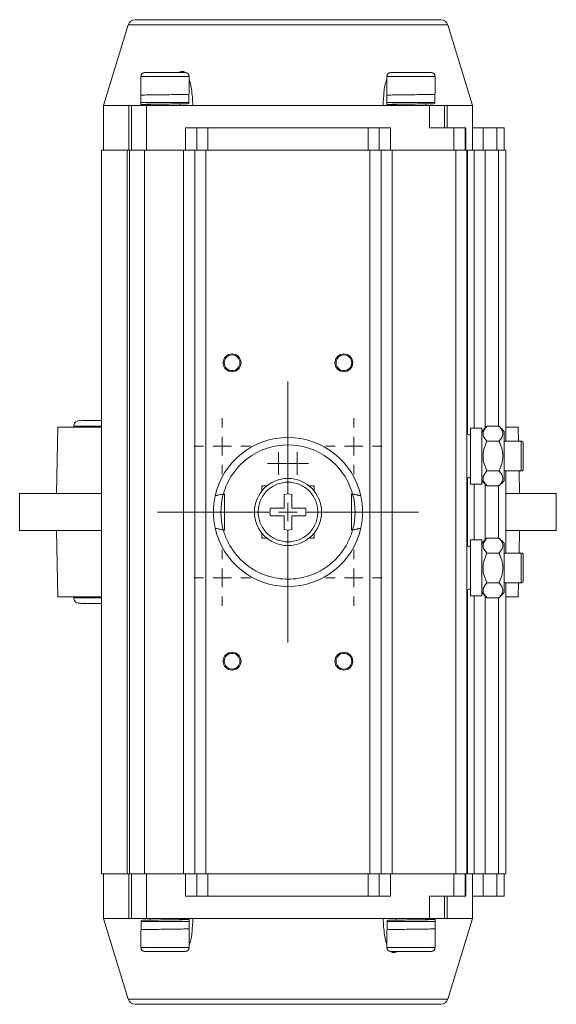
# Model space of a CAD drawing. Header units: millimetres. Extents: x 212 to 798, y -8 to 836.
# Tile 1 of 4: x 226 to 370, y -8 to 256. Entities that reach past the tile are written whole.
import ezdxf

# ---------------------------------------------------------------- set-up
doc = ezdxf.new("R2010")
doc.units = ezdxf.units.MM

# ---------------------------------------------------------------- blocks, each defined once
blk = doc.blocks.new('SW_CENTERMARKSYMBOL_9')
at = {"color": 0, "linetype": 'Continuous', "lineweight": 0}
for p, q in [((0, 5), (0, 35)), ((-5, 0), (-35, 0)), ((0, 0), (-2.5, 0)), ((0, 0), (0, 2.5)), ((0, 0), (0, -2.5)), ((0, 0), (2.5, 0)), ((5, 0), (35, 0)), ((0, -5), (0, -35))]:
    blk.add_line(p, q, dxfattribs=at)
blk = doc.blocks.new('SW_CENTERMARKSYMBOL_10')
at = {"color": 0, "linetype": 'Continuous', "lineweight": 0}
for p, q in [((0, 5), (0, 7.5)), ((-5, 0), (-7.5, 0)), ((0, 0), (-2.5, 0)), ((0, 0), (0, 2.5)), ((0, 0), (0, -2.5)), ((0, 0), (2.5, 0)), ((5, 0), (7.5, 0)), ((0, -5), (0, -7.5))]:
    blk.add_line(p, q, dxfattribs=at)
blk = doc.blocks.new('SW_CENTERMARKSYMBOL_11')
at = {"color": 0, "linetype": 'Continuous', "lineweight": 0}
for p, q in [((0, 5), (0, 7.5)), ((-5, 0), (-7.5, 0)), ((0, 0), (-2.5, 0)), ((0, 0), (0, 2.5)), ((0, 0), (0, -2.5)), ((0, 0), (2.5, 0)), ((5, 0), (7.5, 0)), ((0, -5), (0, -7.5))]:
    blk.add_line(p, q, dxfattribs=at)
blk = doc.blocks.new('SW_CENTERMARKSYMBOL_12')
at = {"color": 0, "linetype": 'Continuous', "lineweight": 0}
for p, q in [((0, 5), (0, 7.5)), ((-5, 0), (-7.5, 0)), ((0, 0), (-2.5, 0)), ((0, 0), (0, 2.5)), ((0, 0), (0, -2.5)), ((0, 0), (2.5, 0)), ((5, 0), (7.5, 0)), ((0, -5), (0, -7.5))]:
    blk.add_line(p, q, dxfattribs=at)
blk = doc.blocks.new('SW_CENTERMARKSYMBOL_13')
at = {"color": 0, "linetype": 'Continuous', "lineweight": 0}
for p, q in [((0, 5), (0, 7.5)), ((-5, 0), (-7.5, 0)), ((0, 0), (-2.5, 0)), ((0, 0), (0, 2.5)), ((0, 0), (0, -2.5)), ((0, 0), (2.5, 0)), ((5, 0), (7.5, 0)), ((0, -5), (0, -7.5))]:
    blk.add_line(p, q, dxfattribs=at)
blk = doc.blocks.new('SW_CENTERMARKSYMBOL_14')
at = {"color": 0, "linetype": 'Continuous', "lineweight": 0}
for p, q in [((0, 2.5), (0, 3)), ((-2.5, 0), (-3, 0)), ((0, 0), (-2.5, 0)), ((0, 0), (0, 2.5)), ((0, 0), (0, -2.5)), ((0, 0), (2.5, 0)), ((2.5, 0), (3, 0)), ((0, -2.5), (0, -3))]:
    blk.add_line(p, q, dxfattribs=at)
blk = doc.blocks.new('SW_CENTERMARKSYMBOL_15')
at = {"color": 0, "linetype": 'Continuous', "lineweight": 0}
for p, q in [((0, 2.5), (0, 3)), ((-2.5, 0), (-3, 0)), ((0, 0), (-2.5, 0)), ((0, 0), (0, 2.5)), ((0, 0), (0, -2.5)), ((0, 0), (2.5, 0)), ((2.5, 0), (3, 0)), ((0, -2.5), (0, -3))]:
    blk.add_line(p, q, dxfattribs=at)

msp = doc.modelspace()

# ---------------------------------------------------------------- linework, layer by layer
at = {"color": 7, "linetype": 'Continuous', "lineweight": 15}
for p, q in [((255.5, 254.1), (248.9, 232.51)), ((347.9, 232.51), (341.31, 254.1)), ((258.9, 240.31), (258.9, 233.31)), ((271.9, 235.65), (271.9, 240.31)), ((324.9, 240.31), (324.9, 233.31)), ((337.9, 235.65), (337.9, 240.31)), ((258.91, 235.26), (258.91, 232.76)), ((271.83, 233), (271.83, 235.5)), ((324.91, 235.26), (324.91, 232.76)), ((337.83, 233), (337.83, 235.5)), ((248.9, 232.51), (248.9, 220.51)), ((248.9, 232.51), (255.72, 232.51)), ((255.72, 220.51), (255.72, 232.51)), ((256.4, 232.51), (255.72, 232.51)), ((260.4, 232.51), (256.4, 232.51)), ((256.4, 232.51), (256.4, 220.51)), ((258.9, 233.31), (271.9, 233.31)), ((260.4, 220.51), (260.4, 232.51)), ((336.4, 232.51), (260.4, 232.51)), ((261.4, 232.76), (261.4, 232.51)), ((269.4, 232.51), (269.4, 232.94)), ((324.9, 233.31), (337.9, 233.31)), ((327.4, 232.76), (327.4, 232.51)), ((335.4, 232.51), (335.4, 232.94)), ((336.4, 232.51), (336.4, 226.51)), ((340.4, 232.51), (336.4, 232.51)), ((340.4, 226.51), (340.4, 232.51)), ((341.09, 232.51), (340.4, 232.51)), ((341.09, 232.51), (347.9, 232.51)), ((341.09, 232.51), (341.09, 226.51)), ((347.9, 220.51), (347.9, 232.51)), ((270.9, 226.51), (270.9, 220.51)), ((270.9, 226.51), (273.9, 226.51)), ((273.9, 226.51), (273.9, 220.51)), ((276.9, 226.51), (273.9, 226.51)), ((276.9, 220.51), (276.9, 226.51)), ((276.9, 226.51), (319.9, 226.51)), ((319.9, 226.51), (319.9, 220.51)), ((322.9, 226.51), (319.9, 226.51)), ((322.9, 220.51), (322.9, 226.51)), ((322.9, 226.51), (325.9, 226.51)), ((325.9, 220.51), (325.9, 226.51)), ((342.9, 226.51), (336.4, 226.51)), ((342.9, 226.51), (342.9, 220.51)), ((345.9, 226.51), (342.9, 226.51)), ((345.9, 220.51), (345.9, 226.51)), ((345.9, 226.51), (346.09, 226.51)), ((346.09, 226.51), (346.09, 220.51)), ((350.75, 226.51), (347.9, 226.51)), ((350.75, 226.51), (350.75, 220.51)), ((354.4, 226.51), (350.75, 226.51)), ((354.4, 226.51), (354.4, 220.51)), ((356.4, 226.51), (354.4, 226.51)), ((356.4, 220.51), (356.4, 226.51)), ((248.4, 220.51), (248.4, 26.51)), ((255.22, 220.51), (248.4, 220.51)), ((255.22, 26.51), (255.22, 220.51)), ((255.9, 220.51), (255.22, 220.51)), ((255.9, 26.51), (255.9, 220.51)), ((259.9, 220.51), (255.9, 220.51)), ((259.9, 26.51), (259.9, 220.51)), ((270.4, 220.51), (259.9, 220.51)), ((270.4, 26.51), (270.4, 220.51)), ((273.4, 220.51), (270.4, 220.51)), ((273.4, 220.51), (273.4, 26.51)), ((276.4, 220.51), (273.4, 220.51)), ((276.4, 26.51), (276.4, 220.51)), ((320.4, 220.51), (276.4, 220.51)), ((320.4, 26.51), (320.4, 220.51)), ((323.4, 220.51), (320.4, 220.51)), ((323.4, 26.51), (323.4, 220.51)), ((326.4, 220.51), (323.4, 220.51)), ((326.4, 220.51), (326.4, 26.51)), ((343.4, 220.51), (326.4, 220.51)), ((343.4, 26.51), (343.4, 220.51)), ((346.4, 220.51), (343.4, 220.51)), ((346.4, 26.51), (346.4, 220.51)), ((346.4, 220.51), (346.59, 220.51)), ((348.4, 220.51), (346.59, 220.51)), ((348.4, 146.01), (348.4, 220.51)), ((351.29, 220.51), (348.4, 220.51)), ((354.9, 220.51), (351.29, 220.51)), ((356.9, 220.51), (354.9, 220.51)), ((356.9, 142.51), (356.9, 220.51)), ((283.4, 165.61), (283.4, 165.91)), ((283.4, 161.11), (283.4, 161.41)), ((236.65, 146.26), (236.26, 128.51)), ((236.65, 146.26), (248.4, 146.26)), ((240.9, 146.51), (240.9, 146.26)), ((350.4, 146.01), (347.4, 146.01)), ((347.4, 146.01), (347.4, 131.01)), ((351.8, 146.51), (350.4, 145.11)), ((350.4, 146.01), (350.4, 131.01)), ((355, 146.51), (351.8, 146.51)), ((356.4, 145.11), (355, 146.51)), ((356.9, 146.26), (360.15, 146.26)), ((360.24, 142.51), (360.15, 146.26)), ((356.4, 145.11), (356.4, 131.91)), ((355, 142.51), (351.8, 142.51)), ((361.01, 142.51), (356.4, 142.51)), ((355, 134.51), (351.8, 134.51)), ((356.4, 134.51), (361.01, 134.51)), ((356.9, 112.51), (356.9, 134.51)), ((360.54, 128.51), (360.41, 134.51)), ((291.4, 130.51), (292.75, 130.51)), ((291.4, 129.17), (291.4, 130.51)), ((304.06, 130.51), (305.4, 130.51)), ((305.4, 130.51), (305.4, 129.17)), ((347.4, 131.01), (350.4, 131.01)), ((348.4, 116.01), (348.4, 131.01)), ((350.4, 131.91), (351.8, 130.51)), ((355, 130.51), (351.8, 130.51)), ((355, 130.51), (356.4, 131.91)), ((226.4, 128.51), (226.4, 118.51)), ((248.4, 128.51), (226.4, 128.51)), ((281.05, 128.3), (281.4, 128.37)), ((281.4, 128.37), (281.4, 118.66)), ((315.4, 128.37), (315.75, 128.3)), ((315.4, 118.66), (315.4, 128.37)), ((356.9, 128.51), (370.4, 128.51)), ((370.4, 118.51), (370.4, 128.51)), ((293.68, 124.51), (297.4, 124.51)), ((299.4, 124.51), (303.13, 124.51)), ((297.4, 122.51), (293.68, 122.51)), ((303.13, 122.51), (299.4, 122.51)), ((248.4, 118.51), (226.4, 118.51)), ((236.26, 118.51), (236.65, 100.76)), ((281.4, 118.66), (281.05, 118.72)), ((291.4, 116.51), (291.4, 117.85)), ((292.75, 116.51), (291.4, 116.51)), ((305.4, 116.51), (304.06, 116.51)), ((305.4, 117.85), (305.4, 116.51)), ((315.75, 118.72), (315.4, 118.66)), ((351.8, 116.51), (350.4, 115.11)), ((355, 116.51), (351.8, 116.51)), ((356.4, 115.11), (355, 116.51)), ((356.9, 118.51), (370.4, 118.51)), ((360.41, 112.51), (360.54, 118.51)), ((350.4, 116.01), (347.4, 116.01)), ((347.4, 116.01), (347.4, 101.01)), ((350.4, 116.01), (350.4, 101.01)), ((356.4, 115.11), (356.4, 101.91)), ((355, 112.51), (351.8, 112.51)), ((361.01, 112.51), (356.4, 112.51)), ((355, 104.51), (351.8, 104.51)), ((356.4, 104.51), (361.01, 104.51)), ((356.9, 26.51), (356.9, 104.51)), ((360.15, 100.76), (360.24, 104.51)), ((248.4, 100.76), (236.65, 100.76)), ((240.9, 100.76), (240.9, 100.51)), ((347.4, 101.01), (350.4, 101.01)), ((348.4, 26.51), (348.4, 101.01)), ((350.4, 101.91), (351.8, 100.51)), ((355, 100.51), (351.8, 100.51)), ((355, 100.51), (356.4, 101.91)), ((360.15, 100.76), (356.9, 100.76)), ((283.4, 85.91), (283.4, 85.61)), ((283.4, 81.41), (283.4, 81.11)), ((255.22, 26.51), (248.4, 26.51)), ((248.9, 26.51), (248.9, 14.51)), ((255.9, 26.51), (255.22, 26.51)), ((255.72, 14.51), (255.72, 26.51)), ((259.9, 26.51), (255.9, 26.51)), ((256.4, 14.51), (256.4, 26.51)), ((270.4, 26.51), (259.9, 26.51)), ((260.4, 14.51), (260.4, 26.51)), ((273.4, 26.51), (270.4, 26.51)), ((270.9, 20.51), (270.9, 26.51)), ((276.4, 26.51), (273.4, 26.51)), ((273.9, 26.51), (273.9, 20.51)), ((320.4, 26.51), (276.4, 26.51)), ((276.9, 20.51), (276.9, 26.51)), ((319.9, 20.51), (319.9, 26.51)), ((323.4, 26.51), (320.4, 26.51)), ((322.9, 20.51), (322.9, 26.51)), ((326.4, 26.51), (323.4, 26.51)), ((325.9, 26.51), (325.9, 20.51)), ((343.4, 26.51), (326.4, 26.51)), ((342.9, 20.51), (342.9, 26.51)), ((346.4, 26.51), (343.4, 26.51)), ((345.9, 20.51), (345.9, 26.51)), ((346.09, 26.51), (346.09, 20.51)), ((346.59, 26.51), (346.4, 26.51)), ((348.4, 26.51), (346.59, 26.51)), ((347.9, 14.51), (347.9, 26.51)), ((351.29, 26.51), (348.4, 26.51)), ((350.75, 26.51), (350.75, 20.51)), ((354.9, 26.51), (351.29, 26.51)), ((354.4, 20.51), (354.4, 26.51)), ((356.9, 26.51), (354.9, 26.51)), ((356.4, 20.51), (356.4, 26.51)), ((273.9, 20.51), (270.9, 20.51)), ((276.9, 20.51), (273.9, 20.51)), ((319.9, 20.51), (276.9, 20.51)), ((322.9, 20.51), (319.9, 20.51)), ((325.9, 20.51), (322.9, 20.51)), ((336.4, 14.51), (336.4, 20.51)), ((336.4, 20.51), (342.9, 20.51)), ((340.4, 14.51), (340.4, 20.51)), ((341.09, 20.51), (341.09, 14.51)), ((345.9, 20.51), (342.9, 20.51)), ((346.09, 20.51), (345.9, 20.51)), ((350.75, 20.51), (347.9, 20.51)), ((354.4, 20.51), (350.75, 20.51)), ((356.4, 20.51), (354.4, 20.51)), ((248.9, 14.51), (255.5, -7.07)), ((255.72, 14.51), (248.9, 14.51)), ((256.4, 14.51), (255.72, 14.51)), ((260.4, 14.51), (256.4, 14.51)), ((271.9, 13.71), (258.9, 13.71)), ((258.98, 14.02), (258.98, 11.52)), ((336.4, 14.51), (260.4, 14.51)), ((261.4, 14.51), (261.4, 14.08)), ((269.4, 14.26), (269.4, 14.51)), ((271.9, 11.76), (271.9, 14.26)), ((271.9, 6.71), (271.9, 13.71)), ((337.9, 13.71), (324.9, 13.71)), ((324.98, 14.02), (324.98, 11.52)), ((327.4, 14.51), (327.4, 14.08)), ((335.4, 14.26), (335.4, 14.51)), ((340.4, 14.51), (336.4, 14.51)), ((337.9, 11.76), (337.9, 14.26)), ((337.9, 6.71), (337.9, 13.71)), ((341.09, 14.51), (340.4, 14.51)), ((347.9, 14.51), (341.09, 14.51)), ((341.31, -7.07), (347.9, 14.51)), ((258.9, 11.37), (258.9, 6.71)), ((324.9, 11.37), (324.9, 6.71))]:
    msp.add_line(p, q, dxfattribs=at)
at = {"color": 8, "linetype": 'Continuous', "lineweight": 15}
for p, q in [((255.5, 254.1), (341.3, 254.1)), ((341.3, 254.1), (341.31, 254.1)), ((271.9, 240.31), (258.9, 240.31)), ((337.9, 240.31), (324.9, 240.31)), ((346.59, 220.51), (346.59, 144.36)), ((351.29, 220.51), (351.29, 146)), ((354.9, 220.51), (354.9, 146.51)), ((240.9, 146.51), (248.4, 146.51)), ((361.01, 134.51), (361.01, 142.51)), ((346.59, 132.66), (346.59, 114.36)), ((351.29, 131.03), (351.29, 116)), ((354.9, 130.51), (354.9, 116.51)), ((361.01, 104.51), (361.01, 112.51)), ((248.4, 100.51), (240.9, 100.51)), ((346.59, 102.66), (346.59, 26.51)), ((351.29, 101.03), (351.29, 26.51)), ((354.9, 100.51), (354.9, 26.51)), ((258.9, 6.71), (271.9, 6.71)), ((324.9, 6.71), (337.9, 6.71)), ((341.31, -7.07), (255.5, -7.07))]:
    msp.add_line(p, q, dxfattribs=at)
at = {"color": 7, "linetype": 'Continuous', "lineweight": 15}
for centre, radius in [((313.4, 163.51), 2.4), ((313.4, 163.51), 2.1), ((298.4, 123.51), 9), ((313.4, 83.51), 2.4), ((313.4, 83.51), 2.1)]:
    msp.add_circle(centre, radius, dxfattribs=at)
for centre, radius, start, end in [((257.42, 253.51), 2, 90, 163), ((339.39, 253.51), 2, 17, 90), ((259.9, 240.31), 1, 90, 180), ((270.9, 240.31), 1, 0, 90), ((325.9, 240.31), 1, 90, 180), ((336.9, 240.31), 1, 0, 90), ((283.4, 163.51), 2.4, 90, 270), ((283.4, 163.51), 2.1, 90, 270), ((283.4, 163.51), 2.4, 270, 90), ((283.4, 163.51), 2.1, 270, 90), ((298.4, 123.51), 20, 12.6371, 167.3629), ((346.6, 143.16), 1.2, 48.1897, 99.5941), ((361.01, 142.01), 0.5, 0, 90), ((361.01, 135.01), 0.5, 270, 360), ((346.6, 133.86), 1.2, 260.4059, 311.8103), ((298.4, 123.51), 20, 167.3629, 192.6371), ((298.4, 123.51), 20, 347.3629, 12.6371), ((298.4, 123.51), 20, 192.6371, 347.3629), ((346.6, 113.16), 1.2, 48.1897, 99.5941), ((361.01, 112.01), 0.5, 0, 90), ((346.6, 103.86), 1.2, 260.4059, 311.8103), ((361.01, 105.01), 0.5, 270, 0), ((283.4, 83.51), 2.4, 90, 270), ((283.4, 83.51), 2.1, 90, 270), ((283.4, 83.51), 2.4, 270, 90), ((283.4, 83.51), 2.1, 270, 90), ((259.9, 6.71), 1, 180, 270), ((270.9, 6.71), 1, 270, 0), ((325.9, 6.71), 1, 180, 270), ((336.9, 6.71), 1, 270, 0), ((257.42, -6.49), 2, 197, 270), ((339.39, -6.49), 2, 270, 343)]:
    msp.add_arc(centre, radius, start, end, dxfattribs=at)
for points, knots in [([(257.42, 255.51), (257.42, 255.51), (257.42, 255.51), (257.43, 255.51), (257.46, 255.51), (257.49, 255.51), (257.53, 255.51), (257.59, 255.51), (257.65, 255.51), (257.72, 255.51), (257.8, 255.51), (257.89, 255.51), (257.99, 255.51), (258.29, 255.51), (258.95, 255.51), (260.25, 255.51), (261.95, 255.51), (264.05, 255.51), (266.53, 255.51), (269.37, 255.51), (272.51, 255.51), (275.91, 255.51), (279.52, 255.51), (283.24, 255.51), (287.06, 255.51), (290.86, 255.51), (294.65, 255.51), (298.4, 255.51), (302.15, 255.51), (305.95, 255.51), (309.75, 255.51), (313.57, 255.51), (317.29, 255.51), (320.9, 255.51), (324.29, 255.51), (327.44, 255.51), (330.28, 255.51), (332.75, 255.51), (334.86, 255.51), (336.56, 255.51), (337.86, 255.51), (338.56, 255.51), (338.92, 255.51), (339.09, 255.51), (339.23, 255.51), (339.32, 255.51), (339.38, 255.51), (339.39, 255.51), (339.39, 255.51)], [0, 0, 0, 0, 0.004866, 0.009727, 0.014582, 0.019435, 0.024285, 0.029134, 0.033983, 0.038833, 0.043685, 0.04854, 0.0534, 0.058266, 0.089135, 0.120009, 0.152165, 0.184325, 0.217166, 0.25001, 0.282851, 0.315695, 0.347851, 0.380012, 0.410881, 0.441755, 0.470876, 0.500001, 0.529122, 0.558247, 0.589116, 0.61999, 0.652146, 0.684306, 0.717147, 0.749991, 0.782832, 0.815676, 0.847833, 0.879993, 0.910862, 0.941736, 0.95146, 0.961167, 0.970865, 0.980564, 0.990273, 1, 1, 1, 1]), ([(270.9, 241.31), (270.9, 241.31), (270.33, 241.31), (268.26, 241.31), (266.86, 241.31), (263.95, 241.31), (262.55, 241.31), (260.48, 241.31), (259.9, 241.31), (259.9, 241.31)], [0, 0, 0, 0, 0.25, 0.25, 0.5, 0.5, 0.75, 0.75, 1, 1, 1, 1]), ([(269.01, 241.31), (269.05, 241.34), (269.3, 241.54), (269.79, 241.69), (270.41, 241.64), (270.71, 241.39), (270.86, 241.27)], [0, 0, 0, 0, 0.067843, 0.402846, 0.704046, 1, 1, 1, 1]), ([(336.9, 241.31), (336.9, 241.31), (336.33, 241.31), (334.26, 241.31), (332.86, 241.31), (329.95, 241.31), (328.55, 241.31), (326.48, 241.31), (325.9, 241.31), (325.9, 241.31)], [0, 0, 0, 0, 0.25, 0.25, 0.5, 0.5, 0.75, 0.75, 1, 1, 1, 1]), ([(271.9, 239.38), (271.99, 239.14), (272.29, 238.37), (272.67, 236.07), (272.79, 233.98), (272.88, 232.51)], [0, 0, 0, 0, 0.113454, 0.377391, 1, 1, 1, 1]), ([(323.93, 232.51), (323.99, 233.68), (324.12, 236.01), (324.41, 238.43), (324.89, 239.42), (324.9, 239.45)], [0, 0, 0, 0, 0.492593, 0.982502, 1, 1, 1, 1]), ([(271.83, 235.5), (271.6, 235.49), (271.16, 235.47), (269.43, 235.44), (267.16, 235.41), (264.63, 235.38), (262.22, 235.35), (260.28, 235.32), (259.08, 235.29), (259.01, 235.27), (258.98, 235.26)], [0, 0, 0, 0, 0.128217, 0.256082, 0.384262, 0.512242, 0.640389, 0.768412, 0.896521, 1, 1, 1, 1]), ([(337.83, 235.5), (337.6, 235.49), (337.16, 235.47), (335.43, 235.44), (333.16, 235.41), (330.63, 235.38), (328.22, 235.35), (326.28, 235.32), (325.08, 235.29), (325.01, 235.27), (324.98, 235.26)], [0, 0, 0, 0, 0.128217, 0.256082, 0.384262, 0.512242, 0.640389, 0.768412, 0.896521, 1, 1, 1, 1]), ([(261.4, 232.69), (261.3, 232.69), (260.47, 232.7), (259.43, 232.72), (259.09, 232.74), (258.92, 232.75)], [0, 0, 0, 0, 0.070246, 0.53521, 1, 1, 1, 1]), ([(258.98, 232.76), (259.01, 232.77), (259.08, 232.79), (260.28, 232.82), (262.22, 232.85), (264.63, 232.88), (267.16, 232.91), (269.43, 232.94), (271.16, 232.97), (271.6, 232.99), (271.83, 233)], [0, 0, 0, 0, 0.10341, 0.231529, 0.359562, 0.487719, 0.615708, 0.743898, 0.871773, 1, 1, 1, 1]), ([(327.4, 232.69), (327.3, 232.69), (326.47, 232.7), (325.43, 232.72), (325.09, 232.74), (324.92, 232.75)], [0, 0, 0, 0, 0.070246, 0.53521, 1, 1, 1, 1]), ([(324.98, 232.76), (325.01, 232.77), (325.08, 232.79), (326.28, 232.82), (328.22, 232.85), (330.63, 232.88), (333.16, 232.91), (335.43, 232.94), (337.16, 232.97), (337.6, 232.99), (337.83, 233)], [0, 0, 0, 0, 0.10341, 0.231529, 0.359562, 0.487719, 0.615708, 0.743898, 0.871773, 1, 1, 1, 1]), ([(240.9, 146.51), (240.9, 146.67), (240.93, 146.84), (241.07, 147.22), (241.18, 147.41), (241.52, 147.75), (241.75, 147.88), (242.25, 148.02), (242.52, 148.03), (242.76, 147.97)], [0, 0, 0, 0, 0.25, 0.25, 0.5, 0.5, 0.75, 0.75, 1, 1, 1, 1]), ([(248.4, 148.01), (248.15, 148.01), (247.54, 148.01), (246.69, 148.01), (245.82, 148.01), (244.97, 148.01), (244.1, 148.01), (243.31, 148.01), (242.76, 148), (242.74, 147.99), (242.73, 147.99)], [0, 0, 0, 0, 0.067932, 0.164651, 0.25802, 0.353195, 0.482326, 0.64629, 0.838136, 1, 1, 1, 1]), ([(351.8, 146.51), (351.49, 146.2), (351.23, 145.88), (350.94, 145.38), (350.87, 145.21), (350.76, 144.87), (350.73, 144.69), (350.73, 144.17), (350.84, 143.83), (351.22, 143.15), (351.49, 142.83), (351.8, 142.51)], [0, 0, 0, 0, 0.25, 0.25, 0.375, 0.375, 0.5, 0.5, 0.75, 0.75, 1, 1, 1, 1]), ([(355, 146.51), (355.32, 146.2), (355.58, 145.88), (355.87, 145.38), (355.94, 145.21), (356.05, 144.87), (356.08, 144.69), (356.08, 144.17), (355.97, 143.83), (355.59, 143.15), (355.32, 142.83), (355, 142.51)], [0, 0, 0, 0, 0.25, 0.25, 0.375, 0.375, 0.5, 0.5, 0.75, 0.75, 1, 1, 1, 1]), ([(281.05, 128.3), (282.1, 132.1), (284.37, 135.45), (290.64, 140.22), (294.47, 141.51), (302.34, 141.51), (306.17, 140.22), (312.44, 135.45), (314.71, 132.1), (315.75, 128.3)], [0, 0, 0, 0, 0.25, 0.25, 0.5, 0.5, 0.75, 0.75, 1, 1, 1, 1]), ([(351.8, 142.51), (351.49, 141.89), (351.23, 141.25), (350.94, 140.26), (350.87, 139.92), (350.76, 139.23), (350.73, 138.88), (350.73, 137.82), (350.84, 137.14), (351.12, 136.13), (351.24, 135.79), (351.5, 135.14), (351.65, 134.82), (351.8, 134.51)], [0, 0, 0, 0, 0.25, 0.25, 0.375, 0.375, 0.5, 0.5, 0.75, 0.75, 0.875, 0.875, 1, 1, 1, 1]), ([(355, 142.51), (355.32, 141.89), (355.58, 141.25), (355.87, 140.26), (355.94, 139.92), (356.05, 139.23), (356.08, 138.88), (356.08, 137.82), (355.97, 137.14), (355.68, 136.13), (355.57, 135.79), (355.31, 135.14), (355.16, 134.82), (355, 134.51)], [0, 0, 0, 0, 0.25, 0.25, 0.375, 0.375, 0.5, 0.5, 0.75, 0.75, 0.875, 0.875, 1, 1, 1, 1]), ([(361.51, 135.01), (361.51, 135.01), (361.51, 135.38), (361.51, 136.69), (361.51, 137.58), (361.51, 139.44), (361.51, 140.33), (361.51, 141.64), (361.51, 142.01), (361.51, 142.01)], [0, 0, 0, 0, 0.25, 0.25, 0.5, 0.5, 0.75, 0.75, 1, 1, 1, 1]), ([(351.8, 134.51), (351.49, 134.2), (351.23, 133.88), (350.94, 133.38), (350.87, 133.21), (350.76, 132.87), (350.73, 132.69), (350.73, 132.17), (350.84, 131.83), (351.22, 131.15), (351.49, 130.83), (351.8, 130.51)], [0, 0, 0, 0, 0.25, 0.25, 0.375, 0.375, 0.5, 0.5, 0.75, 0.75, 1, 1, 1, 1]), ([(355, 134.51), (355.32, 134.2), (355.58, 133.88), (355.87, 133.38), (355.94, 133.21), (356.05, 132.87), (356.08, 132.69), (356.08, 132.17), (355.97, 131.83), (355.59, 131.15), (355.32, 130.83), (355, 130.51)], [0, 0, 0, 0, 0.25, 0.25, 0.375, 0.375, 0.5, 0.5, 0.75, 0.75, 1, 1, 1, 1]), ([(298.4, 115.51), (297.88, 115.51), (297.36, 115.56), (296.59, 115.71), (296.34, 115.78), (295.83, 115.93), (295.58, 116.02), (294.86, 116.32), (294.4, 116.57), (293.53, 117.15), (293.12, 117.48), (292.38, 118.22), (292.05, 118.63), (291.61, 119.28), (291.47, 119.51), (291.23, 119.97), (291, 120.44), (290.83, 120.93), (290.67, 121.43), (290.61, 121.69), (290.46, 122.46), (290.4, 122.98), (290.4, 123.77), (290.42, 124.03), (290.47, 124.55), (290.51, 124.81), (290.66, 125.58), (290.81, 126.08), (291.11, 126.81), (291.22, 127.05), (291.47, 127.51), (291.61, 127.74), (292.04, 128.39), (292.37, 128.79), (293.12, 129.54), (293.52, 129.87), (294.17, 130.3), (294.39, 130.44), (294.86, 130.69), (295.1, 130.8), (295.82, 131.1), (296.32, 131.25), (297.35, 131.46), (297.88, 131.51), (298.93, 131.51), (299.45, 131.46), (300.22, 131.31), (300.47, 131.24), (300.98, 131.09), (301.23, 131), (301.95, 130.7), (302.41, 130.45), (303.28, 129.87), (303.69, 129.54), (304.43, 128.8), (304.76, 128.4), (305.2, 127.74), (305.34, 127.51), (305.58, 127.05), (305.81, 126.58), (305.98, 126.09), (306.13, 125.59), (306.2, 125.33), (306.35, 124.56), (306.4, 124.04), (306.4, 123.26), (306.39, 122.99), (306.34, 122.47), (306.3, 122.21), (306.15, 121.44), (306, 120.94), (305.7, 120.21), (305.58, 119.97), (305.34, 119.51), (305.2, 119.29), (304.77, 118.64), (304.44, 118.23), (303.69, 117.48), (303.29, 117.15), (302.64, 116.72), (302.41, 116.58), (301.95, 116.34), (301.71, 116.22), (300.99, 115.92), (300.49, 115.77), (299.46, 115.56), (298.93, 115.51), (298.4, 115.51)], [0, 0, 0, 0, 0.03125, 0.03125, 0.046875, 0.046875, 0.0625, 0.0625, 0.09375, 0.09375, 0.125, 0.125, 0.15625, 0.15625, 0.171875, 0.171875, 0.1875, 0.203125, 0.203125, 0.21875, 0.21875, 0.25, 0.25, 0.265625, 0.265625, 0.28125, 0.28125, 0.3125, 0.3125, 0.328125, 0.328125, 0.34375, 0.34375, 0.375, 0.375, 0.40625, 0.40625, 0.421875, 0.421875, 0.4375, 0.4375, 0.46875, 0.46875, 0.5, 0.5, 0.53125, 0.53125, 0.546875, 0.546875, 0.5625, 0.5625, 0.59375, 0.59375, 0.625, 0.625, 0.65625, 0.65625, 0.671875, 0.671875, 0.6875, 0.703125, 0.703125, 0.71875, 0.71875, 0.75, 0.75, 0.765625, 0.765625, 0.78125, 0.78125, 0.8125, 0.8125, 0.828125, 0.828125, 0.84375, 0.84375, 0.875, 0.875, 0.90625, 0.90625, 0.921875, 0.921875, 0.9375, 0.9375, 0.96875, 0.96875, 1, 1, 1, 1]), ([(281.05, 128.3), (280.78, 128.26), (280.51, 128.21), (280, 128.11), (279.77, 128.07), (279.46, 128.01), (279.37, 127.99), (279.2, 127.96), (279.13, 127.94), (279.01, 127.92), (278.97, 127.91), (278.91, 127.89), (278.89, 127.89), (278.89, 127.89)], [0, 0, 0, 0, 0.25, 0.25, 0.5, 0.5, 0.625, 0.625, 0.75, 0.75, 0.875, 0.875, 1, 1, 1, 1]), ([(281.05, 128.3), (280.78, 128.26), (280.51, 128.21), (280, 128.11), (279.77, 128.07), (279.46, 128.01), (279.37, 127.99), (279.2, 127.96), (279.13, 127.94), (279.01, 127.92), (278.97, 127.91), (278.91, 127.89), (278.89, 127.89), (278.89, 127.89)], [0, 0, 0, 0, 0.25, 0.25, 0.5, 0.5, 0.625, 0.625, 0.75, 0.75, 0.875, 0.875, 1, 1, 1, 1]), ([(315.75, 128.3), (316.03, 128.26), (316.29, 128.21), (316.81, 128.11), (317.04, 128.07), (317.35, 128.01), (317.44, 127.99), (317.61, 127.96), (317.68, 127.94), (317.8, 127.92), (317.84, 127.91), (317.9, 127.89), (317.92, 127.89), (317.92, 127.89)], [0, 0, 0, 0, 0.25, 0.25, 0.5, 0.5, 0.625, 0.625, 0.75, 0.75, 0.875, 0.875, 1, 1, 1, 1]), ([(317.92, 127.89), (317.92, 127.89), (317.9, 127.89), (317.84, 127.91), (317.8, 127.92), (317.62, 127.96), (317.45, 127.99), (317.15, 128.05), (317.04, 128.07), (316.8, 128.11), (316.68, 128.14), (316.43, 128.18), (316.29, 128.21), (316.03, 128.26), (315.89, 128.28), (315.75, 128.3)], [0, 0, 0, 0, 0.125, 0.125, 0.25, 0.25, 0.5, 0.5, 0.625, 0.625, 0.75, 0.75, 0.875, 0.875, 1, 1, 1, 1]), ([(293.68, 122.51), (293.61, 122.84), (293.57, 123.17), (293.57, 123.84), (293.61, 124.18), (293.68, 124.51)], [0, 0, 0, 0, 0.5, 0.5, 1, 1, 1, 1]), ([(303.13, 124.51), (303.2, 124.18), (303.23, 123.85), (303.24, 123.18), (303.2, 122.84), (303.13, 122.51)], [0, 0, 0, 0, 0.5, 0.5, 1, 1, 1, 1]), ([(278.89, 119.14), (278.89, 119.13), (278.91, 119.13), (278.97, 119.11), (279.01, 119.1), (279.19, 119.06), (279.36, 119.03), (279.66, 118.97), (279.77, 118.95), (280.01, 118.91), (280.13, 118.88), (280.38, 118.84), (280.52, 118.81), (280.78, 118.77), (280.92, 118.74), (281.05, 118.72)], [0, 0, 0, 0, 0.125, 0.125, 0.25, 0.25, 0.5, 0.5, 0.625, 0.625, 0.75, 0.75, 0.875, 0.875, 1, 1, 1, 1]), ([(278.89, 119.14), (278.89, 119.13), (278.91, 119.13), (278.97, 119.11), (279.01, 119.1), (279.19, 119.06), (279.36, 119.03), (279.66, 118.97), (279.77, 118.95), (280.01, 118.91), (280.13, 118.88), (280.38, 118.84), (280.52, 118.81), (280.78, 118.77), (280.92, 118.74), (281.05, 118.72)], [0, 0, 0, 0, 0.125, 0.125, 0.25, 0.25, 0.5, 0.5, 0.625, 0.625, 0.75, 0.75, 0.875, 0.875, 1, 1, 1, 1]), ([(317.92, 119.14), (317.92, 119.13), (317.9, 119.13), (317.84, 119.11), (317.8, 119.1), (317.62, 119.06), (317.45, 119.03), (317.15, 118.97), (317.04, 118.95), (316.8, 118.91), (316.68, 118.88), (316.43, 118.84), (316.29, 118.81), (316.03, 118.77), (315.89, 118.74), (315.75, 118.72)], [0, 0, 0, 0, 0.125, 0.125, 0.25, 0.25, 0.5, 0.5, 0.625, 0.625, 0.75, 0.75, 0.875, 0.875, 1, 1, 1, 1]), ([(315.75, 118.72), (316.03, 118.77), (316.29, 118.81), (316.81, 118.91), (317.04, 118.95), (317.35, 119.01), (317.44, 119.03), (317.61, 119.06), (317.68, 119.08), (317.8, 119.1), (317.84, 119.11), (317.9, 119.13), (317.92, 119.13), (317.92, 119.14)], [0, 0, 0, 0, 0.25, 0.25, 0.5, 0.5, 0.625, 0.625, 0.75, 0.75, 0.875, 0.875, 1, 1, 1, 1]), ([(281.05, 118.72), (281.09, 118.59), (281.16, 118.33), (281.28, 117.95), (281.41, 117.58), (281.55, 117.2), (281.69, 116.83), (281.84, 116.46), (282.14, 115.77), (282.64, 114.79), (283.4, 113.53), (284.27, 112.33), (285.58, 110.81), (287.45, 109.12), (290, 107.5), (292.75, 106.34), (295.58, 105.66), (298.4, 105.44), (301.23, 105.66), (304.06, 106.34), (306.81, 107.5), (309.36, 109.12), (311.23, 110.81), (312.54, 112.33), (313.41, 113.53), (314.17, 114.79), (314.71, 115.86), (315.09, 116.74), (315.34, 117.39), (315.56, 118.05), (315.69, 118.49), (315.75, 118.72)], [0, 0, 0, 0, 0.008531, 0.017051, 0.025564, 0.034074, 0.042587, 0.051105, 0.059633, 0.090651, 0.121681, 0.153564, 0.185459, 0.250083, 0.314706, 0.37843, 0.440427, 0.500001, 0.559576, 0.621572, 0.685296, 0.74992, 0.814543, 0.846427, 0.878322, 0.90934, 0.940369, 0.955282, 0.970176, 0.985075, 1, 1, 1, 1]), ([(351.8, 116.51), (351.49, 116.2), (351.23, 115.88), (350.94, 115.38), (350.87, 115.21), (350.76, 114.87), (350.73, 114.69), (350.73, 114.17), (350.84, 113.83), (351.22, 113.15), (351.49, 112.83), (351.8, 112.51)], [0, 0, 0, 0, 0.25, 0.25, 0.375, 0.375, 0.5, 0.5, 0.75, 0.75, 1, 1, 1, 1]), ([(355, 116.51), (355.32, 116.2), (355.58, 115.88), (355.87, 115.38), (355.94, 115.21), (356.05, 114.87), (356.08, 114.69), (356.08, 114.17), (355.97, 113.83), (355.59, 113.15), (355.32, 112.83), (355, 112.51)], [0, 0, 0, 0, 0.25, 0.25, 0.375, 0.375, 0.5, 0.5, 0.75, 0.75, 1, 1, 1, 1]), ([(351.8, 112.51), (351.49, 111.89), (351.23, 111.25), (350.94, 110.26), (350.87, 109.92), (350.76, 109.23), (350.73, 108.88), (350.73, 107.82), (350.84, 107.14), (351.12, 106.13), (351.24, 105.79), (351.5, 105.14), (351.65, 104.82), (351.8, 104.51)], [0, 0, 0, 0, 0.25, 0.25, 0.375, 0.375, 0.5, 0.5, 0.75, 0.75, 0.875, 0.875, 1, 1, 1, 1]), ([(355, 112.51), (355.32, 111.89), (355.58, 111.25), (355.87, 110.26), (355.94, 109.92), (356.05, 109.23), (356.08, 108.88), (356.08, 107.82), (355.97, 107.14), (355.68, 106.13), (355.57, 105.79), (355.31, 105.14), (355.16, 104.82), (355, 104.51)], [0, 0, 0, 0, 0.25, 0.25, 0.375, 0.375, 0.5, 0.5, 0.75, 0.75, 0.875, 0.875, 1, 1, 1, 1]), ([(361.51, 105.01), (361.51, 105.01), (361.51, 105.38), (361.51, 106.69), (361.51, 107.58), (361.51, 109.44), (361.51, 110.33), (361.51, 111.64), (361.51, 112.01), (361.51, 112.01)], [0, 0, 0, 0, 0.25, 0.25, 0.5, 0.5, 0.75, 0.75, 1, 1, 1, 1]), ([(351.8, 104.51), (351.49, 104.2), (351.23, 103.88), (350.94, 103.38), (350.87, 103.21), (350.76, 102.87), (350.73, 102.69), (350.73, 102.17), (350.84, 101.83), (351.22, 101.15), (351.49, 100.83), (351.8, 100.51)], [0, 0, 0, 0, 0.25, 0.25, 0.375, 0.375, 0.5, 0.5, 0.75, 0.75, 1, 1, 1, 1]), ([(355, 104.51), (355.32, 104.2), (355.58, 103.88), (355.87, 103.38), (355.94, 103.21), (356.05, 102.87), (356.08, 102.69), (356.08, 102.17), (355.97, 101.83), (355.59, 101.15), (355.32, 100.83), (355, 100.51)], [0, 0, 0, 0, 0.25, 0.25, 0.375, 0.375, 0.5, 0.5, 0.75, 0.75, 1, 1, 1, 1]), ([(240.9, 100.51), (240.91, 100.39), (240.93, 100.13), (241.11, 99.7), (241.49, 99.27), (242.07, 98.99), (242.49, 99.03), (242.7, 99.05)], [0, 0, 0, 0, 0.135728, 0.295248, 0.52321, 0.773164, 1, 1, 1, 1]), ([(242.72, 99.03), (242.71, 99.03), (242.71, 99.02), (243.08, 99.01), (243.64, 99.01), (244.51, 99.01), (245.81, 99.01), (247.17, 99.01), (248.2, 99.01), (248.4, 99.01)], [0, 0, 0, 0, 0.123515, 0.292296, 0.430464, 0.536279, 0.740332, 0.949497, 1, 1, 1, 1]), ([(271.83, 14.26), (271.8, 14.25), (271.73, 14.23), (270.53, 14.21), (268.59, 14.18), (266.18, 14.14), (263.65, 14.11), (261.38, 14.08), (259.65, 14.05), (259.21, 14.03), (258.98, 14.02)], [0, 0, 0, 0, 0.10341, 0.2315291, 0.3595622, 0.4877192, 0.6157083, 0.7438981, 0.871773, 1, 1, 1, 1]), ([(269.4, 14.33), (269.51, 14.33), (270.34, 14.32), (271.38, 14.3), (271.72, 14.28), (271.89, 14.27)], [0, 0, 0, 0, 0.070246, 0.53521, 1, 1, 1, 1]), ([(272.88, 14.51), (272.82, 13.34), (272.69, 11.01), (272.4, 8.59), (271.92, 7.61), (271.9, 7.57)], [0, 0, 0, 0, 0.492593, 0.982502, 1, 1, 1, 1]), ([(324.9, 7.65), (324.82, 7.88), (324.52, 8.65), (324.14, 10.95), (324.02, 13.04), (323.93, 14.51)], [0, 0, 0, 0, 0.1134539, 0.3773913, 1, 1, 1, 1]), ([(337.83, 14.26), (337.8, 14.25), (337.73, 14.23), (336.53, 14.21), (334.59, 14.18), (332.18, 14.14), (329.65, 14.11), (327.38, 14.08), (325.65, 14.05), (325.21, 14.03), (324.98, 14.02)], [0, 0, 0, 0, 0.10341, 0.231529, 0.359562, 0.487719, 0.615708, 0.743898, 0.871773, 1, 1, 1, 1]), ([(335.4, 14.33), (335.51, 14.33), (336.34, 14.32), (337.38, 14.3), (337.72, 14.28), (337.89, 14.27)], [0, 0, 0, 0, 0.070246, 0.53521, 1, 1, 1, 1]), ([(258.98, 11.52), (259.21, 11.53), (259.65, 11.55), (261.38, 11.58), (263.65, 11.61), (266.18, 11.64), (268.59, 11.68), (270.53, 11.71), (271.73, 11.73), (271.8, 11.75), (271.83, 11.76)], [0, 0, 0, 0, 0.128217, 0.256082, 0.384262, 0.512242, 0.640389, 0.768412, 0.896521, 1, 1, 1, 1]), ([(324.98, 11.52), (325.21, 11.53), (325.65, 11.55), (327.38, 11.58), (329.65, 11.61), (332.18, 11.64), (334.59, 11.68), (336.53, 11.71), (337.73, 11.73), (337.8, 11.75), (337.83, 11.76)], [0, 0, 0, 0, 0.128217, 0.256082, 0.384262, 0.512242, 0.640389, 0.768412, 0.896521, 1, 1, 1, 1]), ([(259.9, 5.71), (259.9, 5.71), (260.48, 5.71), (262.55, 5.71), (263.95, 5.71), (266.86, 5.71), (268.26, 5.71), (270.33, 5.71), (270.9, 5.71), (270.9, 5.71)], [0, 0, 0, 0, 0.25, 0.25, 0.5, 0.5, 0.75, 0.75, 1, 1, 1, 1]), ([(325.9, 5.71), (325.9, 5.71), (326.48, 5.71), (328.55, 5.71), (329.95, 5.71), (332.86, 5.71), (334.26, 5.71), (336.33, 5.71), (336.9, 5.71), (336.9, 5.71)], [0, 0, 0, 0, 0.25, 0.25, 0.5, 0.5, 0.75, 0.75, 1, 1, 1, 1]), ([(327.8, 5.71), (327.75, 5.68), (327.51, 5.49), (327.02, 5.33), (326.4, 5.38), (326.1, 5.63), (325.94, 5.75)], [0, 0, 0, 0, 0.067843, 0.402846, 0.704046, 1, 1, 1, 1]), ([(339.39, -8.49), (339.39, -8.49), (335.07, -8.49), (319.7, -8.49), (309.27, -8.49), (287.53, -8.49), (277.11, -8.49), (261.73, -8.49), (257.42, -8.49), (257.42, -8.49)], [0, 0, 0, 0, 0.25, 0.25, 0.5, 0.5, 0.75, 0.75, 1, 1, 1, 1])]:
    msp.add_open_spline(points, degree=3, knots=knots, dxfattribs=at)
for points in [[(281.05, 118.72), (280.19, 121.85), (280.19, 125.17), (281.05, 128.3)], [(297.4, 128.24), (298.06, 128.38), (298.75, 128.38), (299.4, 128.24)], [(297.4, 124.51), (297.4, 125.8), (297.4, 127.04), (297.4, 128.24)], [(299.4, 128.24), (299.4, 127.04), (299.4, 125.8), (299.4, 124.51)], [(315.75, 128.3), (316.62, 125.17), (316.62, 121.85), (315.75, 118.72)], [(297.4, 118.78), (297.4, 119.98), (297.4, 121.22), (297.4, 122.51)], [(299.4, 122.51), (299.4, 121.22), (299.4, 119.98), (299.4, 118.78)], [(299.4, 118.78), (298.75, 118.65), (298.06, 118.65), (297.4, 118.78)]]:
    msp.add_open_spline(points, degree=3, dxfattribs=at)

# ---------------------------------------------------------------- block references
at = {"color": 7, "linetype": 'Continuous', "lineweight": 0}
for name, p in [('SW_CENTERMARKSYMBOL_9', (298.4, 123.51)), ('SW_CENTERMARKSYMBOL_13', (280.73, 141.19)), ('SW_CENTERMARKSYMBOL_10', (316.08, 141.19)), ('SW_CENTERMARKSYMBOL_14', (295.9, 136.51)), ('SW_CENTERMARKSYMBOL_15', (300.9, 136.51)), ('SW_CENTERMARKSYMBOL_12', (280.73, 105.83)), ('SW_CENTERMARKSYMBOL_11', (316.08, 105.83))]:
    msp.add_blockref(name, p, dxfattribs=at)

doc.saveas('drawing.dxf')
